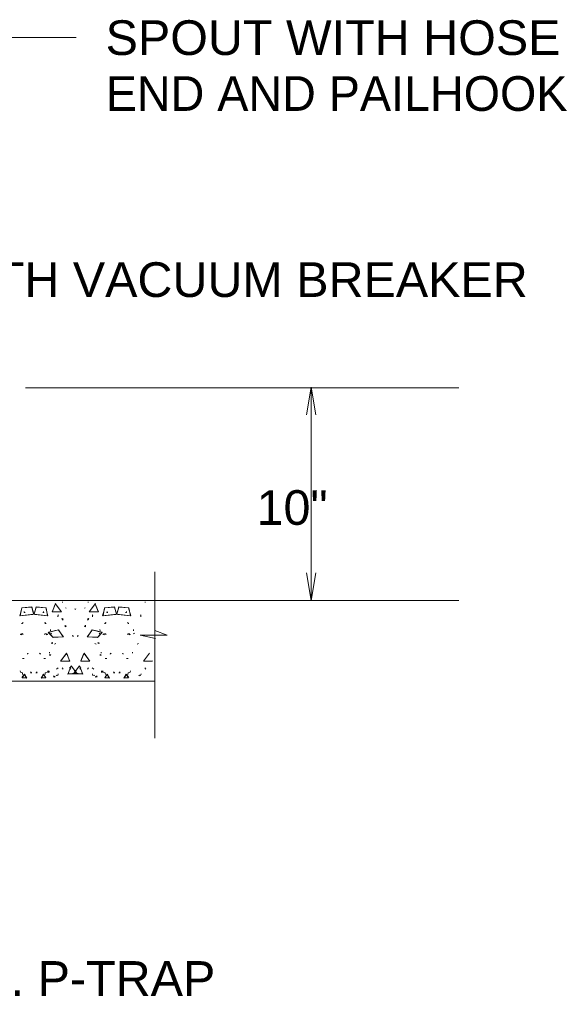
# Model space of a CAD drawing. Header units: inches. Extents: x -277 to 2553, y -4 to 683.
# Tile 9 of 10: x 636 to 912, y 71 to 582. Entities that reach past the tile are written whole.
import ezdxf

# ---------------------------------------------------------------- set-up
doc = ezdxf.new("R2010")
doc.units = ezdxf.units.IN
doc.header["$MEASUREMENT"] = 0
doc.layers.add('A-DETL-MEDM', color=33, linetype='Continuous', lineweight=30)
doc.layers.add('G-ANNO-TEXT', color=231, linetype='Continuous', lineweight=9)
doc.styles.add('Arial_1', font='arial.ttf', dxfattribs={"height": 18})

msp = doc.modelspace()

# ---------------------------------------------------------------- linework, layer by layer
at = {"layer": 'A-DETL-MEDM', "lineweight": 13}
for p, q in [((639.37, 390.92), (864.19, 390.92)), ((787.65, 391.24), (785.26, 376.9)), ((787.65, 280.53), (787.65, 391.24)), ((787.65, 391.24), (790.03, 376.9)), ((706.54, 295.49), (706.54, 209.01)), ((785.26, 294.86), (787.65, 280.53)), ((787.65, 280.53), (790.05, 294.86)), ((573.01, 280.57), (864.19, 280.57)), ((637.56, 276.72), (636.43, 272.55)), ((637.43, 276.75), (636.65, 272.58)), ((642.6, 276.99), (637.43, 276.75)), ((642.6, 277.18), (637.56, 276.72)), ((643.66, 273.37), (642.6, 277.18)), ((643.62, 273.39), (642.6, 276.99)), ((643.84, 273.37), (644.9, 277.18)), ((643.88, 273.39), (644.89, 276.99)), ((644.89, 276.99), (650.06, 276.75)), ((644.9, 277.18), (649.93, 276.72)), ((649.93, 276.72), (651.05, 272.55)), ((650.06, 276.75), (650.84, 272.58)), ((653.28, 274.71), (654.96, 278.88)), ((653.37, 274.84), (654.69, 278.33)), ((654.85, 278.92), (658.04, 274.65)), ((654.96, 278.88), (658.03, 274.71)), ((658.36, 279.61), (658.76, 279.64)), ((660.43, 276.52), (660.07, 276.71)), ((665.1, 275.8), (664.91, 276.19)), ((665.39, 275.8), (665.57, 276.19)), ((670.06, 276.52), (670.42, 276.71)), ((672.13, 279.61), (671.73, 279.64)), ((675.64, 278.92), (672.44, 274.65)), ((675.52, 278.88), (672.46, 274.71)), ((677.2, 274.71), (675.52, 278.88)), ((677.12, 274.84), (675.79, 278.33)), ((680.55, 276.72), (679.43, 272.55)), ((680.42, 276.75), (679.65, 272.58)), ((685.6, 276.99), (680.42, 276.75)), ((685.58, 277.18), (680.55, 276.72)), ((686.65, 273.37), (685.58, 277.18)), ((686.6, 273.39), (685.6, 276.99)), ((686.82, 273.37), (687.88, 277.18)), ((686.86, 273.39), (687.88, 276.99)), ((687.88, 277.18), (692.93, 276.72)), ((687.88, 276.99), (693.06, 276.75)), ((692.93, 276.72), (694.05, 272.55)), ((693.06, 276.75), (693.83, 272.58)), ((701.34, 279.61), (701.74, 279.64)), ((636.43, 272.55), (643.62, 273.39)), ((636.65, 272.58), (643.19, 273.2)), ((638.76, 274.79), (638.62, 274.26)), ((638.62, 274.26), (639.18, 274.39)), ((651.05, 272.55), (643.88, 273.39)), ((650.84, 272.58), (644.3, 273.2)), ((648.87, 274.26), (648.31, 274.39)), ((648.74, 274.79), (648.87, 274.26)), ((658.04, 274.65), (653.28, 274.71)), ((658.03, 274.71), (653.37, 274.84)), ((656.16, 273.17), (656.3, 272.87)), ((656.3, 272.87), (656.24, 271.99)), ((656.24, 271.99), (656.31, 272.42)), ((658.59, 270.74), (658.23, 271.2)), ((658.23, 271.2), (658.97, 271.06)), ((672.26, 271.2), (671.51, 271.06)), ((671.9, 270.74), (672.26, 271.2)), ((672.44, 274.65), (677.2, 274.71)), ((672.46, 274.71), (677.12, 274.84)), ((674.24, 271.99), (674.17, 272.42)), ((674.33, 273.17), (674.18, 272.87)), ((674.18, 272.87), (674.24, 271.99)), ((679.43, 272.55), (686.6, 273.39)), ((679.65, 272.58), (686.19, 273.2)), ((681.74, 274.79), (681.62, 274.26)), ((681.62, 274.26), (682.18, 274.39)), ((694.05, 272.55), (686.86, 273.39)), ((693.83, 272.58), (687.29, 273.2)), ((691.86, 274.26), (691.3, 274.39)), ((691.72, 274.79), (691.86, 274.26)), ((699.14, 273.17), (699.28, 272.87)), ((699.28, 272.87), (699.24, 271.99)), ((699.24, 271.99), (699.31, 272.42)), ((637.4, 268.56), (637.86, 268.56)), ((637.86, 268.56), (637.73, 268.84)), ((637.76, 269.09), (638.19, 268.7)), ((649.73, 269.09), (649.3, 268.7)), ((649.63, 268.56), (649.76, 268.84)), ((650.09, 268.56), (649.63, 268.56)), ((658.96, 270.3), (658.59, 270.74)), ((659.88, 267.35), (660.71, 267.13)), ((659.97, 266.87), (660.02, 267.68)), ((660.71, 267.13), (659.97, 266.87)), ((670.6, 267.35), (669.77, 267.13)), ((669.77, 267.13), (670.52, 266.87)), ((670.52, 266.87), (670.46, 267.68)), ((671.52, 270.3), (671.9, 270.74)), ((680.39, 268.56), (680.85, 268.56)), ((680.85, 268.56), (680.72, 268.84)), ((680.75, 269.09), (681.18, 268.7)), ((692.73, 269.09), (692.3, 268.7)), ((692.63, 268.56), (692.76, 268.84)), ((693.09, 268.56), (692.63, 268.56)), ((636.58, 262.83), (637.25, 262.65)), ((637.25, 263.17), (636.89, 263.17)), ((637.25, 262.65), (637.25, 263.17)), ((638.17, 262.92), (637.66, 263.45)), ((649.31, 262.92), (649.85, 263.45)), ((650.23, 262.65), (650.23, 263.17)), ((650.23, 263.17), (650.61, 263.17)), ((650.91, 262.83), (650.23, 262.65)), ((651.24, 263.97), (655.91, 265.22)), ((653.5, 261.44), (651.24, 263.97)), ((651.34, 264.09), (656.46, 265.25)), ((653.76, 261.37), (651.34, 264.09)), ((652.38, 264.72), (652.43, 265.52)), ((652.48, 263.31), (652.91, 263.57)), ((658.93, 261.6), (653.5, 261.44)), ((659.13, 261.64), (653.76, 261.37)), ((656.46, 265.25), (658.93, 261.6)), ((656.46, 265.13), (659.13, 261.64)), ((663.79, 261.94), (663.99, 262.26)), ((664.14, 261.79), (663.79, 261.94)), ((663.89, 262.59), (664.14, 261.79)), ((666.59, 262.59), (666.35, 261.79)), ((666.35, 261.79), (666.69, 261.94)), ((666.69, 261.94), (666.49, 262.26)), ((674.03, 265.13), (671.35, 261.64)), ((671.35, 261.64), (676.73, 261.37)), ((674.03, 265.25), (671.55, 261.6)), ((671.55, 261.6), (676.99, 261.44)), ((679.14, 264.09), (674.03, 265.25)), ((679.24, 263.97), (674.57, 265.22)), ((676.73, 261.37), (679.14, 264.09)), ((676.99, 261.44), (679.24, 263.97)), ((678.01, 263.31), (677.58, 263.57)), ((678.11, 264.72), (678.05, 265.52)), ((679.57, 262.83), (680.25, 262.65)), ((680.25, 263.17), (679.88, 263.17)), ((680.25, 262.65), (680.25, 263.17)), ((681.17, 262.92), (680.64, 263.45)), ((692.31, 262.92), (692.83, 263.45)), ((693.23, 262.65), (693.23, 263.17)), ((693.23, 263.17), (693.59, 263.17)), ((693.91, 262.83), (693.23, 262.65)), ((695.37, 264.72), (695.43, 265.52)), ((695.47, 263.31), (695.89, 263.57)), ((712.94, 262.49), (698.95, 262.49)), ((698.95, 262.49), (706.83, 260.74)), ((706.54, 264.99), (712.94, 262.49)), ((652.78, 258.42), (653.6, 258.68)), ((653.43, 258.29), (652.78, 258.42)), ((653.28, 258.68), (653.43, 258.29)), ((654.37, 257.89), (655.12, 258.19)), ((676.11, 257.89), (675.36, 258.19)), ((677.71, 258.42), (676.89, 258.68)), ((677.2, 258.68), (677.06, 258.29)), ((677.06, 258.29), (677.71, 258.42)), ((697.37, 257.89), (698.12, 258.19)), ((637.76, 250.36), (638.66, 250.5)), ((640.36, 252.73), (640.57, 253.15)), ((640.5, 253.06), (640.36, 252.73)), ((640.57, 253.15), (640.8, 252.93)), ((646.93, 253.15), (646.7, 252.93)), ((647.13, 252.73), (646.93, 253.15)), ((646.99, 253.06), (647.13, 252.73)), ((649.75, 250.36), (648.83, 250.5)), ((651.76, 252.17), (651.93, 252.47)), ((652.58, 252.14), (651.76, 252.17)), ((651.9, 253.17), (651.9, 253.76)), ((652.03, 252.44), (652.58, 252.14)), ((660.81, 253.25), (657.62, 248.98)), ((660.71, 253.2), (657.64, 249.03)), ((662.4, 249.03), (660.71, 253.2)), ((662.31, 249.16), (660.97, 252.66)), ((668.09, 249.03), (669.77, 253.2)), ((668.17, 249.16), (669.51, 252.66)), ((669.67, 253.25), (672.86, 248.98)), ((669.77, 253.2), (672.85, 249.03)), ((678.45, 252.44), (677.91, 252.14)), ((677.91, 252.14), (678.73, 252.17)), ((678.73, 252.17), (678.55, 252.47)), ((678.58, 253.17), (678.58, 253.76)), ((680.74, 250.36), (681.66, 250.5)), ((683.35, 252.73), (683.56, 253.15)), ((683.5, 253.06), (683.35, 252.73)), ((683.56, 253.15), (683.79, 252.93)), ((689.91, 253.15), (689.68, 252.93)), ((690.13, 252.73), (689.91, 253.15)), ((689.98, 253.06), (690.13, 252.73)), ((692.73, 250.36), (691.82, 250.5)), ((694.88, 253.17), (694.9, 253.76)), ((703.81, 253.25), (700.6, 248.98)), ((703.7, 253.2), (700.63, 249.03)), ((656.42, 245.61), (655.55, 244.94)), ((657.62, 248.98), (662.4, 249.03)), ((657.64, 249.03), (662.31, 249.16)), ((658.9, 244.88), (658.4, 245.58)), ((661.36, 242.32), (663.16, 246.58)), ((661.49, 242.44), (662.87, 246.42)), ((662.84, 244.97), (662.3, 245.71)), ((663.16, 246.58), (665.95, 242.77)), ((667.33, 246.58), (664.54, 242.77)), ((669.12, 242.32), (667.33, 246.58)), ((668.98, 242.44), (667.61, 246.42)), ((667.64, 244.97), (668.19, 245.71)), ((672.86, 248.98), (668.09, 249.03)), ((672.85, 249.03), (668.17, 249.16)), ((671.58, 244.88), (672.08, 245.58)), ((674.07, 245.61), (674.93, 244.94)), ((700.6, 248.98), (705.38, 249.03)), ((700.63, 249.03), (705.29, 249.16)), ((701.88, 244.88), (701.38, 245.58)), ((636.75, 243.28), (636.59, 244.1)), ((637.83, 242.93), (636.75, 243.28)), ((637.54, 240.54), (638.71, 242.21)), ((637.6, 240.44), (638.82, 242.32)), ((640.04, 240.29), (637.61, 240.4)), ((637.61, 240.4), (639.94, 240.38)), ((637.9, 242.18), (637.83, 242.93)), ((638.71, 242.21), (639.87, 240.47)), ((638.82, 242.32), (640.04, 240.29)), ((642.33, 243.57), (641.98, 242.94)), ((641.98, 242.94), (642.69, 242.97)), ((645.5, 242.94), (644.81, 242.97)), ((645.16, 243.57), (645.5, 242.94)), ((648.68, 242.32), (647.45, 240.29)), ((647.45, 240.29), (649.89, 240.4)), ((649.89, 240.4), (647.56, 240.38)), ((648.8, 242.21), (647.62, 240.47)), ((649.89, 240.44), (648.68, 242.32)), ((649.96, 240.54), (648.8, 242.21)), ((649.6, 242.18), (649.67, 242.93)), ((649.67, 242.93), (650.74, 243.28)), ((650.74, 243.28), (650.9, 244.1)), ((651.54, 243.07), (651.18, 243.63)), ((651.31, 243.95), (651.67, 243.63)), ((651.67, 243.63), (651.54, 243.07)), ((653.97, 240.93), (654.3, 241.43)), ((654.69, 240.73), (653.97, 240.93)), ((654.55, 241.24), (654.69, 240.73)), ((655.24, 241.43), (655.51, 241.83)), ((655.51, 241.83), (656.16, 241.6)), ((656.16, 241.6), (656.4, 242.48)), ((666.02, 242.49), (661.36, 242.32)), ((665.95, 242.77), (661.49, 242.44)), ((664.28, 245.05), (666.02, 242.49)), ((666.21, 245.05), (664.47, 242.49)), ((664.47, 242.49), (669.12, 242.32)), ((664.54, 242.77), (668.98, 242.44)), ((674.33, 241.6), (674.08, 242.48)), ((674.97, 241.83), (674.33, 241.6)), ((675.25, 241.43), (674.97, 241.83)), ((675.94, 241.24), (675.79, 240.73)), ((675.79, 240.73), (676.51, 240.93)), ((676.51, 240.93), (676.18, 241.43)), ((679.19, 243.95), (678.81, 243.63)), ((678.81, 243.63), (678.94, 243.07)), ((678.94, 243.07), (679.3, 243.63)), ((679.75, 243.28), (679.59, 244.1)), ((680.81, 242.93), (679.75, 243.28)), ((680.52, 240.54), (681.69, 242.21)), ((680.59, 240.44), (681.8, 242.32)), ((683.04, 240.29), (680.59, 240.4)), ((680.59, 240.4), (682.92, 240.38)), ((680.88, 242.18), (680.81, 242.93)), ((681.69, 242.21), (682.87, 240.47)), ((681.8, 242.32), (683.04, 240.29)), ((685.32, 243.57), (684.98, 242.94)), ((684.98, 242.94), (685.67, 242.97)), ((688.5, 242.94), (687.8, 242.97)), ((688.16, 243.57), (688.5, 242.94)), ((691.66, 242.32), (690.44, 240.29)), ((690.44, 240.29), (692.87, 240.4)), ((692.87, 240.4), (690.54, 240.38)), ((691.79, 242.21), (690.61, 240.47)), ((692.89, 240.44), (691.66, 242.32)), ((692.94, 240.54), (691.79, 242.21)), ((692.58, 242.18), (692.67, 242.93)), ((692.67, 242.93), (693.73, 243.28)), ((693.73, 243.28), (693.89, 244.1)), ((698.22, 241.43), (698.51, 241.83)), ((698.51, 241.83), (699.15, 241.6)), ((699.15, 241.6), (699.38, 242.48)), ((706.54, 238.66), (402.93, 238.66))]:
    msp.add_line(p, q, dxfattribs=at)
at = {"layer": 'G-ANNO-TEXT', "color": 7}
msp.add_line((581.42, 572.63), (665.6, 572.63), dxfattribs=at)

# ---------------------------------------------------------------- texts
at = {"layer": 'G-ANNO-TEXT', "color": 7, "char_height": 18, "attachment_point": 1, "style": 'Arial_1'}
for s, insert, width in [('SPOUT WITH HOSE ', (680.96, 581.63), 299.364), ('END AND PAILHOOK', (680.96, 552.63), 305.424), ('SERVICE FAUCET WITH VACUUM BREAKER', (367.81, 456.05), 654.48), ('10"', (759.31, 337.79), 44.844), ('1 1/2" DIA. P-TRAP', (517.97, 93.37), 268.458)]:
    msp.add_mtext(s, dxfattribs=dict(at, insert=insert, width=width))

doc.saveas('drawing.dxf')
